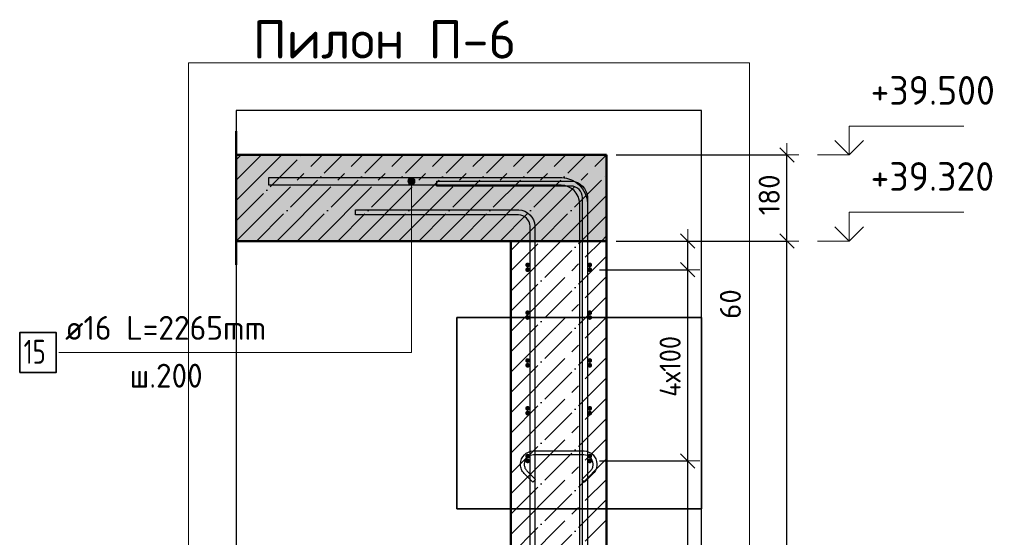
# Model space of a CAD drawing. Header units: millimetres. Extents: x -19950 to 69837, y -2757 to 40090.
# Tile 42 of 136: x -7126 to -5066, y 9293 to 10376. Entities that reach past the tile are written whole.
import ezdxf

# ---------------------------------------------------------------- set-up
doc = ezdxf.new("R2010")
doc.units = ezdxf.units.MM
doc.header["$PDMODE"] = 65
doc.linetypes.add('______11', pattern=[100, 80, -10, 0, -10])
doc.linetypes.add('______5', pattern=[220, 160, -20, 20, -20])
for name, color, linetype, lineweight in [('Standard', 7, 'Continuous', 25), ('Арм.стержн. Арматура края', 96, 'Continuous', 35), ('Арм.стержн. вертикальными 1', 22, 'Continuous', 35), ('Арм.стержн.горизонт. 1', 180, 'Continuous', 35), ('Высотная отметки_ общее', 7, 'Continuous', 13), ('Размерная линия_ общее', 7, 'Continuous', 13)]:
    doc.layers.add(name, color=color, linetype=linetype, lineweight=lineweight)
doc.layers.add('Арм.стержн. вертикальными 2', color=7, linetype='Continuous', lineweight=35, true_color=0x006e00)
doc.layers.add('Арм.стержн.Стяжки', color=7, linetype='Continuous', lineweight=35, true_color=0x501e0f)
doc.styles.add('ISOCPEUR', font='ISOCPEUR')
doc.dimstyles.new('DIMSTYLE_12', dxfattribs={"dimtxt": 44, "dimasz": 50, "dimexe": 0, "dimexo": 0, "dimgap": 22, "dimtad": 0, "dimdec": 0, "dimrnd": 5, "dimzin": 12, "dimdsep": 46, "dimtxsty": 'ISOCPEUR', "dimblk1": 'ALL_ML_STRICH', "dimblk2": 'ALL_ML_STRICH', "dimsah": 1, "dimcen": 0, "dimclrd": 7, "dimclre": 256, "dimclrt": 7, "dimadec": 0, "dimazin": 0, "dimtfac": 1, "dimtdec": 0, "dimtix": 1, "dimtmove": 2, "dimatfit": 3, "dimfxl": 0, "dimtvp": 1.2, "dimtzin": 0, "dimlwd": 0, "dimlwe": -3, "dimarcsym": 0})
doc.dimstyles.new('DIMSTYLE_7', dxfattribs={"dimtxt": 44, "dimasz": 50, "dimexe": 0, "dimexo": 0, "dimgap": 22, "dimtad": 2, "dimdec": 0, "dimrnd": 5, "dimzin": 12, "dimdsep": 46, "dimtxsty": 'ISOCPEUR', "dimblk1": 'ALL_ML_STRICH', "dimblk2": 'ALL_ML_STRICH', "dimsah": 1, "dimcen": 0, "dimclrd": 7, "dimclre": 256, "dimclrt": 7, "dimadec": 0, "dimazin": 0, "dimtfac": 1, "dimtdec": 0, "dimtix": 1, "dimtmove": 2, "dimatfit": 3, "dimfxl": 0, "dimtzin": 0, "dimlwd": 0, "dimlwe": -3, "dimarcsym": 0})

# ---------------------------------------------------------------- blocks, each defined once
blk = doc.blocks.new('COMPLEX_ELEVATIONDIM_5')
at = {"layer": 'Высотная отметки_ общее', "color": 7, "linetype": 'Continuous', "lineweight": 13, "transparency": 33554687}
for p, q in [((-5391.2, 10092.6), (-5391.2, 10152.6)), ((-5391.2, 10152.6), (-5151.2, 10152.6)), ((-5391.2, 10092.6), (-5421.2, 10122.6)), ((-5391.2, 10092.6), (-5361.2, 10122.6)), ((-5391.2, 10092.6), (-5457.3, 10092.6)), ((-5391.2, 10092.6), (-5391.2, 10092.6)), ((-5391.2, 10092.6), (-5391.2, 10092.6)), ((-5391.2, 10092.6), (-5391.2, 10092.6)), ((-5391.2, 10092.6), (-5391.2, 10092.6)), ((-5391.2, 9912.6), (-5391.2, 9972.6)), ((-5391.2, 9972.6), (-5151.2, 9972.6)), ((-5391.2, 9912.6), (-5421.2, 9942.6)), ((-5391.2, 9912.6), (-5361.2, 9942.6)), ((-5391.2, 9912.6), (-5457.3, 9912.6)), ((-5391.2, 9912.6), (-5391.2, 9912.6)), ((-5391.2, 9912.6), (-5391.2, 9912.6)), ((-5391.2, 9912.6), (-5391.2, 9912.6)), ((-5391.2, 9912.6), (-5391.2, 9912.6))]:
    blk.add_line(p, q, dxfattribs=at)
at = {"layer": 'Высотная отметки_ общее', "color": 7, "linetype": 'Continuous', "lineweight": 13, "transparency": 33554687, "char_height": 60, "width": 298.477, "attachment_point": 7, "style": 'ISOCPEUR'}
for s, insert in [('\\W0.96;+39.500', (-5346.2, 10197.6)), ('\\W0.96;+39.320', (-5346.2, 10017.6))]:
    blk.add_mtext(s, dxfattribs=dict(at, insert=insert))
blk = doc.blocks.new('ALL_ML_STRICH')
at = {"color": 0, "linetype": 'ByBlock', "lineweight": -2}
for p, q in [((0, -0.5), (0, 0.5)), ((-1, 0), (0.5, 0)), ((-0.3, -0.3), (0.3, 0.3))]:
    blk.add_line(p, q, dxfattribs=at)
blk = doc.blocks.new('*D249')
at = {"layer": 'DEFPOINTS', "color": 7, "linetype": 'Continuous', "lineweight": 13, "transparency": 33554687}
for p in [(-5898.4, 9912.6), (-5850.5, 6792.6), (-5521.2, 6792.6)]:
    blk.add_point(p, dxfattribs=at)
at = {"layer": 'Размерная линия_ общее', "color": 253, "linetype": 'Continuous', "lineweight": -2, "true_color": 0xa0a0a0, "transparency": 33554687}
for p, q in [((-5878.4, 9912.6), (-5521.2, 9912.6)), ((-5830.5, 6792.6), (-5521.2, 6792.6))]:
    blk.add_line(p, q, dxfattribs=at)
at = {"layer": 'Размерная линия_ общее', "color": 7, "linetype": 'Continuous', "lineweight": -2, "transparency": 33554687}
blk.add_line((-5521.2, 6792.6), (-5521.2, 9912.6), dxfattribs=at)
at = {"layer": 'Размерная линия_ общее', "color": 7, "linetype": 'Continuous', "lineweight": 13, "transparency": 33554687, "xscale": 50, "yscale": 50, "zscale": 50}
for p, rotation in [((-5521.2, 9912.6), 90), ((-5521.2, 6792.6), 270)]:
    blk.add_blockref('ALL_ML_STRICH', p, dxfattribs=dict(at, rotation=rotation))
at = {"layer": 'Размерная линия_ общее', "color": 7, "linetype": 'Continuous', "lineweight": 13, "transparency": 33554687, "insert": (-5558.2, 8359.2), "char_height": 44, "width": 176, "attachment_point": 5, "rotation": 90, "style": 'ISOCPEUR'}
blk.add_mtext('\\A1;{3120}', dxfattribs=at)
blk = doc.blocks.new('*D250')
at = {"layer": 'DEFPOINTS', "color": 7, "linetype": 'Continuous', "lineweight": 13, "transparency": 33554687}
for p in [(-5898.4, 10092.6), (-5898.4, 9912.6), (-5521.2, 9912.6)]:
    blk.add_point(p, dxfattribs=at)
at = {"layer": 'Размерная линия_ общее', "color": 253, "linetype": 'Continuous', "lineweight": -2, "true_color": 0xa0a0a0, "transparency": 33554687}
for p, q in [((-5878.4, 10092.6), (-5521.2, 10092.6)), ((-5878.4, 9912.6), (-5521.2, 9912.6))]:
    blk.add_line(p, q, dxfattribs=at)
at = {"layer": 'Размерная линия_ общее', "color": 7, "linetype": 'Continuous', "lineweight": -2, "transparency": 33554687}
blk.add_line((-5521.2, 9912.6), (-5521.2, 10092.6), dxfattribs=at)
at = {"layer": 'Размерная линия_ общее', "color": 7, "linetype": 'Continuous', "lineweight": 13, "transparency": 33554687, "xscale": 50, "yscale": 50, "zscale": 50}
for p, rotation in [((-5521.2, 10092.6), 90), ((-5521.2, 9912.6), 270)]:
    blk.add_blockref('ALL_ML_STRICH', p, dxfattribs=dict(at, rotation=rotation))
at = {"layer": 'Размерная линия_ общее', "color": 7, "linetype": 'Continuous', "lineweight": 13, "transparency": 33554687, "insert": (-5558.2, 10009.2), "char_height": 44, "width": 132, "attachment_point": 5, "rotation": 90, "style": 'ISOCPEUR'}
blk.add_mtext('\\A1;{180}', dxfattribs=at)
blk = doc.blocks.new('*D253')
at = {"layer": 'DEFPOINTS', "color": 7, "linetype": 'Continuous', "lineweight": 13, "transparency": 33554687}
for p in [(-5933.4, 9452.6), (-5933.4, 7252.6), (-5728.4, 7252.6)]:
    blk.add_point(p, dxfattribs=at)
at = {"layer": 'Размерная линия_ общее', "color": 253, "linetype": 'Continuous', "lineweight": -2, "true_color": 0xa0a0a0, "transparency": 33554687}
for p, q in [((-5913.4, 9452.6), (-5728.4, 9452.6)), ((-5913.4, 7252.6), (-5728.4, 7252.6))]:
    blk.add_line(p, q, dxfattribs=at)
at = {"layer": 'Размерная линия_ общее', "color": 7, "linetype": 'Continuous', "lineweight": -2, "transparency": 33554687}
blk.add_line((-5728.4, 7252.6), (-5728.4, 9452.6), dxfattribs=at)
at = {"layer": 'Размерная линия_ общее', "color": 7, "linetype": 'Continuous', "lineweight": 13, "transparency": 33554687, "xscale": 50, "yscale": 50, "zscale": 50}
for p, rotation in [((-5728.4, 9452.6), 90), ((-5728.4, 7252.6), 270)]:
    blk.add_blockref('ALL_ML_STRICH', p, dxfattribs=dict(at, rotation=rotation))
at = {"layer": 'Размерная линия_ общее', "color": 7, "linetype": 'Continuous', "lineweight": 13, "transparency": 33554687, "insert": (-5787.4, 8208.6), "char_height": 44, "width": 2.2, "attachment_point": 1, "rotation": 90, "line_spacing_factor": 0.60241, "style": 'ISOCPEUR'}
blk.add_mtext('\\W0.91;11х200=2200', dxfattribs=at)
blk = doc.blocks.new('*D254')
at = {"layer": 'DEFPOINTS', "color": 7, "linetype": 'Continuous', "lineweight": 13, "transparency": 33554687}
for p in [(-5933.4, 9852.6), (-5933.4, 9452.6), (-5728.4, 9452.6)]:
    blk.add_point(p, dxfattribs=at)
at = {"layer": 'Размерная линия_ общее', "color": 253, "linetype": 'Continuous', "lineweight": -2, "true_color": 0xa0a0a0, "transparency": 33554687}
for p, q in [((-5913.4, 9852.6), (-5728.4, 9852.6)), ((-5913.4, 9452.6), (-5728.4, 9452.6))]:
    blk.add_line(p, q, dxfattribs=at)
at = {"layer": 'Размерная линия_ общее', "color": 7, "linetype": 'Continuous', "lineweight": -2, "transparency": 33554687}
blk.add_line((-5728.4, 9452.6), (-5728.4, 9852.6), dxfattribs=at)
at = {"layer": 'Размерная линия_ общее', "color": 7, "linetype": 'Continuous', "lineweight": 13, "transparency": 33554687, "xscale": 50, "yscale": 50, "zscale": 50}
for p, rotation in [((-5728.4, 9852.6), 90), ((-5728.4, 9452.6), 270)]:
    blk.add_blockref('ALL_ML_STRICH', p, dxfattribs=dict(at, rotation=rotation))
at = {"layer": 'Размерная линия_ общее', "color": 7, "linetype": 'Continuous', "lineweight": 13, "transparency": 33554687, "insert": (-5787.4, 9586.6), "char_height": 44, "width": 2.2, "attachment_point": 1, "rotation": 90, "line_spacing_factor": 0.60241, "style": 'ISOCPEUR'}
blk.add_mtext('\\W0.91;4х100', dxfattribs=at)
blk = doc.blocks.new('*D255')
at = {"layer": 'DEFPOINTS', "color": 7, "linetype": 'Continuous', "lineweight": 13, "transparency": 33554687}
for p in [(-5898.4, 9912.6), (-5933.4, 9852.6), (-5728.4, 9852.6)]:
    blk.add_point(p, dxfattribs=at)
at = {"layer": 'Размерная линия_ общее', "color": 253, "linetype": 'Continuous', "lineweight": -2, "true_color": 0xa0a0a0, "transparency": 33554687}
for p, q in [((-5878.4, 9912.6), (-5728.4, 9912.6)), ((-5913.4, 9852.6), (-5728.4, 9852.6))]:
    blk.add_line(p, q, dxfattribs=at)
at = {"layer": 'Размерная линия_ общее', "color": 7, "linetype": 'Continuous', "lineweight": -2, "transparency": 33554687}
blk.add_line((-5728.4, 9852.6), (-5728.4, 9912.6), dxfattribs=at)
at = {"layer": 'Размерная линия_ общее', "color": 7, "linetype": 'Continuous', "lineweight": 13, "transparency": 33554687, "xscale": 50, "yscale": 50, "zscale": 50}
for p, rotation in [((-5728.4, 9912.6), 90), ((-5728.4, 9852.6), 270)]:
    blk.add_blockref('ALL_ML_STRICH', p, dxfattribs=dict(at, rotation=rotation))
at = {"layer": 'Размерная линия_ общее', "color": 7, "linetype": 'Continuous', "lineweight": 13, "transparency": 33554687, "insert": (-5639.4, 9780.7), "char_height": 44, "width": 88, "attachment_point": 5, "rotation": 90, "style": 'ISOCPEUR'}
blk.add_mtext('\\A1;{60}', dxfattribs=at)

msp = doc.modelspace()

# ---------------------------------------------------------------- hatches: boundary and pattern name
at = {"layer": 'Standard', "linetype": 'Continuous', "lineweight": -3, "transparency": 33554687}
msp.add_hatch(color=7, dxfattribs=at).paths.add_polyline_path([(-5898.4, 9912.6), (-5898.4, 10092.6), (-6672.6, 10092.6), (-6672.6, 9912.6)])
at = {"layer": 'Арм.стержн. Арматура края', "linetype": 'Continuous', "lineweight": 50, "transparency": 33554687}
for points in [[(-6058.4, 9862.6), (-6058.8, 9864.5), (-6059.9, 9866.1), (-6061.5, 9867.2), (-6063.4, 9867.6), (-6065.3, 9867.2), (-6066.9, 9866.1), (-6068, 9864.5), (-6068.4, 9862.6), (-6068, 9860.7), (-6066.9, 9859.1), (-6065.3, 9858), (-6063.4, 9857.6), (-6061.5, 9858), (-6059.9, 9859.1), (-6058.8, 9860.7)], [(-5928.4, 9862.6), (-5928.8, 9864.5), (-5929.9, 9866.1), (-5931.5, 9867.2), (-5933.4, 9867.6), (-5935.3, 9867.2), (-5936.9, 9866.1), (-5938, 9864.5), (-5938.4, 9862.6), (-5938, 9860.7), (-5936.9, 9859.1), (-5935.3, 9858), (-5933.4, 9857.6), (-5931.5, 9858), (-5929.9, 9859.1), (-5928.8, 9860.7)], [(-6058.4, 9762.6), (-6058.8, 9764.5), (-6059.9, 9766.1), (-6061.5, 9767.2), (-6063.4, 9767.6), (-6065.3, 9767.2), (-6066.9, 9766.1), (-6068, 9764.5), (-6068.4, 9762.6), (-6068, 9760.7), (-6066.9, 9759.1), (-6065.3, 9758), (-6063.4, 9757.6), (-6061.5, 9758), (-6059.9, 9759.1), (-6058.8, 9760.7)], [(-5928.4, 9762.6), (-5928.8, 9764.5), (-5929.9, 9766.1), (-5931.5, 9767.2), (-5933.4, 9767.6), (-5935.3, 9767.2), (-5936.9, 9766.1), (-5938, 9764.5), (-5938.4, 9762.6), (-5938, 9760.7), (-5936.9, 9759.1), (-5935.3, 9758), (-5933.4, 9757.6), (-5931.5, 9758), (-5929.9, 9759.1), (-5928.8, 9760.7)], [(-6058.4, 9662.6), (-6058.8, 9664.5), (-6059.9, 9666.1), (-6061.5, 9667.2), (-6063.4, 9667.6), (-6065.3, 9667.2), (-6066.9, 9666.1), (-6068, 9664.5), (-6068.4, 9662.6), (-6068, 9660.7), (-6066.9, 9659.1), (-6065.3, 9658), (-6063.4, 9657.6), (-6061.5, 9658), (-6059.9, 9659.1), (-6058.8, 9660.7)], [(-5928.4, 9662.6), (-5928.8, 9664.5), (-5929.9, 9666.1), (-5931.5, 9667.2), (-5933.4, 9667.6), (-5935.3, 9667.2), (-5936.9, 9666.1), (-5938, 9664.5), (-5938.4, 9662.6), (-5938, 9660.7), (-5936.9, 9659.1), (-5935.3, 9658), (-5933.4, 9657.6), (-5931.5, 9658), (-5929.9, 9659.1), (-5928.8, 9660.7)], [(-6058.4, 9562.6), (-6058.8, 9564.5), (-6059.9, 9566.1), (-6061.5, 9567.2), (-6063.4, 9567.6), (-6065.3, 9567.2), (-6066.9, 9566.1), (-6068, 9564.5), (-6068.4, 9562.6), (-6068, 9560.7), (-6066.9, 9559.1), (-6065.3, 9558), (-6063.4, 9557.6), (-6061.5, 9558), (-6059.9, 9559.1), (-6058.8, 9560.7)], [(-5928.4, 9562.6), (-5928.8, 9564.5), (-5929.9, 9566.1), (-5931.5, 9567.2), (-5933.4, 9567.6), (-5935.3, 9567.2), (-5936.9, 9566.1), (-5938, 9564.5), (-5938.4, 9562.6), (-5938, 9560.7), (-5936.9, 9559.1), (-5935.3, 9558), (-5933.4, 9557.6), (-5931.5, 9558), (-5929.9, 9559.1), (-5928.8, 9560.7)], [(-6058.4, 9462.6), (-6058.8, 9464.5), (-6059.9, 9466.1), (-6061.5, 9467.2), (-6063.4, 9467.6), (-6065.3, 9467.2), (-6066.9, 9466.1), (-6068, 9464.5), (-6068.4, 9462.6), (-6068, 9460.7), (-6066.9, 9459.1), (-6065.3, 9458), (-6063.4, 9457.6), (-6061.5, 9458), (-6059.9, 9459.1), (-6058.8, 9460.7)], [(-5928.4, 9462.6), (-5928.8, 9464.5), (-5929.9, 9466.1), (-5931.5, 9467.2), (-5933.4, 9467.6), (-5935.3, 9467.2), (-5936.9, 9466.1), (-5938, 9464.5), (-5938.4, 9462.6), (-5938, 9460.7), (-5936.9, 9459.1), (-5935.3, 9458), (-5933.4, 9457.6), (-5931.5, 9458), (-5929.9, 9459.1), (-5928.8, 9460.7)]]:
    msp.add_hatch(color=4, dxfattribs=at).paths.add_polyline_path(points)
at = {"layer": 'Арм.стержн. вертикальными 2', "linetype": 'Continuous', "lineweight": 13, "transparency": 33554687}
for points in [[(-6314, 10037.6), (-6299, 10037.6), (-6300, 10041.4)], [(-6314, 10037.6), (-6300, 10041.4), (-6312.9, 10041.4)], [(-6312.9, 10033.9), (-6299, 10037.6), (-6314, 10037.6)], [(-6312.9, 10041.4), (-6300, 10041.4), (-6302.7, 10044.1)], [(-6312.9, 10041.4), (-6302.7, 10044.1), (-6310.2, 10044.1)], [(-6312.9, 10033.9), (-6300, 10033.9), (-6299, 10037.6)], [(-6310.2, 10031.2), (-6300, 10033.9), (-6312.9, 10033.9)], [(-6310.2, 10044.1), (-6302.7, 10044.1), (-6306.5, 10045.1)], [(-6310.2, 10031.2), (-6302.7, 10031.2), (-6300, 10033.9)], [(-6302.7, 10031.2), (-6310.2, 10031.2), (-6306.5, 10030.1)]]:
    msp.add_hatch(color=7, dxfattribs=at).paths.add_polyline_path(points)
at = {"layer": 'Арм.стержн.горизонт. 1', "linetype": 'Continuous', "lineweight": 50, "transparency": 33554687}
for points in [[(-6058.4, 9852.6), (-6058.8, 9854.5), (-6059.9, 9856.1), (-6061.5, 9857.2), (-6063.4, 9857.6), (-6065.3, 9857.2), (-6066.9, 9856.1), (-6068, 9854.5), (-6068.4, 9852.6), (-6068, 9850.7), (-6066.9, 9849.1), (-6065.3, 9848), (-6063.4, 9847.6), (-6061.5, 9848), (-6059.9, 9849.1), (-6058.8, 9850.7)], [(-5928.4, 9852.6), (-5928.8, 9854.5), (-5929.9, 9856.1), (-5931.5, 9857.2), (-5933.4, 9857.6), (-5935.3, 9857.2), (-5936.9, 9856.1), (-5938, 9854.5), (-5938.4, 9852.6), (-5938, 9850.7), (-5936.9, 9849.1), (-5935.3, 9848), (-5933.4, 9847.6), (-5931.5, 9848), (-5929.9, 9849.1), (-5928.8, 9850.7)], [(-6058.4, 9752.6), (-6058.8, 9754.5), (-6059.9, 9756.1), (-6061.5, 9757.2), (-6063.4, 9757.6), (-6065.3, 9757.2), (-6066.9, 9756.1), (-6068, 9754.5), (-6068.4, 9752.6), (-6068, 9750.7), (-6066.9, 9749.1), (-6065.3, 9748), (-6063.4, 9747.6), (-6061.5, 9748), (-6059.9, 9749.1), (-6058.8, 9750.7)], [(-5928.4, 9752.6), (-5928.8, 9754.5), (-5929.9, 9756.1), (-5931.5, 9757.2), (-5933.4, 9757.6), (-5935.3, 9757.2), (-5936.9, 9756.1), (-5938, 9754.5), (-5938.4, 9752.6), (-5938, 9750.7), (-5936.9, 9749.1), (-5935.3, 9748), (-5933.4, 9747.6), (-5931.5, 9748), (-5929.9, 9749.1), (-5928.8, 9750.7)], [(-6058.4, 9652.6), (-6058.8, 9654.5), (-6059.9, 9656.1), (-6061.5, 9657.2), (-6063.4, 9657.6), (-6065.3, 9657.2), (-6066.9, 9656.1), (-6068, 9654.5), (-6068.4, 9652.6), (-6068, 9650.7), (-6066.9, 9649.1), (-6065.3, 9648), (-6063.4, 9647.6), (-6061.5, 9648), (-6059.9, 9649.1), (-6058.8, 9650.7)], [(-5928.4, 9652.6), (-5928.8, 9654.5), (-5929.9, 9656.1), (-5931.5, 9657.2), (-5933.4, 9657.6), (-5935.3, 9657.2), (-5936.9, 9656.1), (-5938, 9654.5), (-5938.4, 9652.6), (-5938, 9650.7), (-5936.9, 9649.1), (-5935.3, 9648), (-5933.4, 9647.6), (-5931.5, 9648), (-5929.9, 9649.1), (-5928.8, 9650.7)], [(-6058.4, 9552.6), (-6058.8, 9554.5), (-6059.9, 9556.1), (-6061.5, 9557.2), (-6063.4, 9557.6), (-6065.3, 9557.2), (-6066.9, 9556.1), (-6068, 9554.5), (-6068.4, 9552.6), (-6068, 9550.7), (-6066.9, 9549.1), (-6065.3, 9548), (-6063.4, 9547.6), (-6061.5, 9548), (-6059.9, 9549.1), (-6058.8, 9550.7)], [(-5928.4, 9552.6), (-5928.8, 9554.5), (-5929.9, 9556.1), (-5931.5, 9557.2), (-5933.4, 9557.6), (-5935.3, 9557.2), (-5936.9, 9556.1), (-5938, 9554.5), (-5938.4, 9552.6), (-5938, 9550.7), (-5936.9, 9549.1), (-5935.3, 9548), (-5933.4, 9547.6), (-5931.5, 9548), (-5929.9, 9549.1), (-5928.8, 9550.7)], [(-6058.4, 9452.6), (-6058.8, 9454.5), (-6059.9, 9456.1), (-6061.5, 9457.2), (-6063.4, 9457.6), (-6065.3, 9457.2), (-6066.9, 9456.1), (-6068, 9454.5), (-6068.4, 9452.6), (-6068, 9450.7), (-6066.9, 9449.1), (-6065.3, 9448), (-6063.4, 9447.6), (-6061.5, 9448), (-6059.9, 9449.1), (-6058.8, 9450.7)], [(-5928.4, 9452.6), (-5928.8, 9454.5), (-5929.9, 9456.1), (-5931.5, 9457.2), (-5933.4, 9457.6), (-5935.3, 9457.2), (-5936.9, 9456.1), (-5938, 9454.5), (-5938.4, 9452.6), (-5938, 9450.7), (-5936.9, 9449.1), (-5935.3, 9448), (-5933.4, 9447.6), (-5931.5, 9448), (-5929.9, 9449.1), (-5928.8, 9450.7)]]:
    msp.add_hatch(color=4, dxfattribs=at).paths.add_polyline_path(points)

# ---------------------------------------------------------------- linework, layer by layer
at = {"layer": 'Standard', "color": 52, "linetype": 'Continuous', "lineweight": -3, "transparency": 33554687}
for p, q in [((-6672.6, 10185.5), (-6672.6, 6447.4)), ((-5699.7, 10185.5), (-6672.6, 10185.5)), ((-6672.6, 10185.5), (-6672.6, 6447.4)), ((-5699.7, 10185.5), (-6672.6, 10185.5)), ((-5699.7, 6447.4), (-5699.7, 10185.5)), ((-5699.7, 6447.4), (-5699.7, 10185.5)), ((-5699.7, 9752.6), (-6211.7, 9752.6)), ((-6211.7, 9752.6), (-5699.7, 9752.6)), ((-6211.7, 9752.6), (-6211.7, 9352.6)), ((-6211.7, 9352.6), (-6211.7, 9752.6)), ((-5699.7, 9752.6), (-5699.7, 9352.6)), ((-5699.7, 9352.6), (-5699.7, 9752.6)), ((-5699.7, 9352.6), (-6211.7, 9352.6)), ((-6211.7, 9352.6), (-5699.7, 9352.6))]:
    msp.add_line(p, q, dxfattribs=at)
at = {"layer": 'Standard', "color": 7, "linetype": 'Continuous', "lineweight": 50, "transparency": 33554687}
for p, q in [((-6672.6, 9862.6), (-6672.6, 10142.6)), ((-5898.4, 10092.6), (-6672.6, 10092.6)), ((-5898.4, 9912.6), (-5898.4, 10092.6)), ((-6672.6, 9912.6), (-6098.4, 9912.6)), ((-5898.4, 9912.6), (-6098.4, 9912.6)), ((-6098.4, 9912.6), (-6098.4, 6792.6)), ((-6098.4, 9912.6), (-5898.4, 9912.6)), ((-5898.4, 6792.6), (-5898.4, 9912.6))]:
    msp.add_line(p, q, dxfattribs=at)
at = {"layer": 'Standard', "color": 7, "linetype": '______11', "lineweight": -3, "transparency": 33554687}
for p, q in [((-6672.6, 10039.9), (-6619.9, 10092.6)), ((-6672.6, 9955.1), (-6535.1, 10092.6)), ((-6630.2, 9912.6), (-6450.2, 10092.6)), ((-6545.3, 9912.6), (-6365.3, 10092.6)), ((-6460.5, 9912.6), (-6280.5, 10092.6)), ((-6375.6, 9912.6), (-6195.6, 10092.6)), ((-6290.8, 9912.6), (-6110.8, 10092.6)), ((-6205.9, 9912.6), (-6025.9, 10092.6)), ((-6121.1, 9912.6), (-5941.1, 10092.6)), ((-6036.2, 9912.6), (-5898.4, 10050.5)), ((-5951.4, 9912.6), (-5898.4, 9965.6)), ((-6098.4, 9765.6), (-5951.4, 9912.6)), ((-6098.4, 9850.5), (-6036.2, 9912.6)), ((-6098.4, 9680.8), (-5898.4, 9880.8)), ((-6098.4, 9595.9), (-5898.4, 9795.9)), ((-6098.4, 9511), (-5898.4, 9711)), ((-6098.4, 9426.2), (-5898.4, 9626.2)), ((-6098.4, 9341.3), (-5898.4, 9541.3)), ((-6098.4, 9256.5), (-5898.4, 9456.5)), ((-6098.4, 9171.6), (-5898.4, 9371.6))]:
    msp.add_line(p, q, dxfattribs=at)
at = {"layer": 'Standard', "color": 7, "linetype": '______5', "lineweight": -3, "transparency": 33554687}
for p, q in [((-6672.6, 10082.4), (-6662.3, 10092.6)), ((-6672.6, 9997.5), (-6577.5, 10092.6)), ((-6672.6, 9912.6), (-6492.6, 10092.6)), ((-6587.8, 9912.6), (-6407.8, 10092.6)), ((-6502.9, 9912.6), (-6322.9, 10092.6)), ((-6418.1, 9912.6), (-6238.1, 10092.6)), ((-6333.2, 9912.6), (-6153.2, 10092.6)), ((-6248.4, 9912.6), (-6068.4, 10092.6)), ((-6163.5, 9912.6), (-5983.5, 10092.6)), ((-6078.7, 9912.6), (-5898.7, 10092.6)), ((-5993.8, 9912.6), (-5898.4, 10008)), ((-6098.4, 9723.2), (-5909, 9912.6)), ((-6098.4, 9808), (-5993.8, 9912.6)), ((-6098.4, 9892.9), (-6078.7, 9912.6)), ((-5909, 9912.6), (-5898.4, 9923.2)), ((-6098.4, 9638.3), (-5898.4, 9838.3)), ((-6098.4, 9553.5), (-5898.4, 9753.5)), ((-6098.4, 9468.6), (-5898.4, 9668.6)), ((-6098.4, 9383.8), (-5898.4, 9583.8)), ((-6098.4, 9298.9), (-5898.4, 9498.9)), ((-6098.4, 9214.1), (-5898.4, 9414.1)), ((-6098.4, 9129.2), (-5898.4, 9329.2))]:
    msp.add_line(p, q, dxfattribs=at)
at = {"layer": 'Standard', "color": 7, "linetype": 'Continuous', "lineweight": 13, "transparency": 33554687}
msp.add_lwpolyline([(-6772.6, 6347.4), (-5599.7, 6347.4), (-5599.7, 10285.5), (-6772.6, 10285.5), (-6772.6, 6347.4)], dxfattribs=at)
at = {"layer": 'Арм.стержн. вертикальными 1', "color": 4, "linetype": 'Continuous', "lineweight": 25, "transparency": 33554687}
for points in [[(-5948.4, 6792.6), (-5948.4, 10003.6), (-5949, 10008.1), (-5950.5, 10012.7), (-5952.9, 10016.9), (-5955.7, 10020.3), (-5959.1, 10023.1), (-5963.3, 10025.5), (-5967.9, 10027), (-5972.4, 10027.6), (-6253.4, 10027.6), (-6253.4, 10037.6), (-5971.7, 10037.6), (-5965.6, 10036.8), (-5959.3, 10034.7), (-5953.4, 10031.4), (-5948.6, 10027.4), (-5944.6, 10022.6), (-5941.3, 10016.7), (-5939.2, 10010.4), (-5938.4, 10004.3), (-5938.4, 6792.6), (-5948.4, 6792.6)], [(-6058.4, 6792.6), (-6058.4, 9943.6), (-6059, 9948.1), (-6060.5, 9952.7), (-6062.9, 9956.9), (-6065.7, 9960.3), (-6069.1, 9963.1), (-6073.3, 9965.5), (-6077.9, 9967), (-6082.4, 9967.6), (-6423.4, 9967.6), (-6423.4, 9977.6), (-6081.7, 9977.6), (-6075.6, 9976.8), (-6069.3, 9974.7), (-6063.4, 9971.4), (-6058.6, 9967.4), (-6054.6, 9962.6), (-6051.3, 9956.7), (-6049.2, 9950.4), (-6048.4, 9944.3), (-6048.4, 6792.6), (-6058.4, 6792.6)]]:
    msp.add_lwpolyline(points, dxfattribs=at)
at = {"layer": 'Арм.стержн. вертикальными 2', "color": 7, "linetype": 'Continuous', "lineweight": 13, "transparency": 33554687}
for p, q in [((-6314, 10037.6), (-6314, 10037.6)), ((-6306.5, 10045.1), (-6306.5, 10045.1)), ((-6306.5, 9679.2), (-6306.5, 10037.6)), ((-6306.5, 10030.1), (-6306.5, 10030.1)), ((-6299, 10037.6), (-6299, 10037.6)), ((-7044, 9679.2), (-6306.5, 9679.2))]:
    msp.add_line(p, q, dxfattribs=at)
at = {"layer": 'Арм.стержн. вертикальными 2', "color": 7, "linetype": 'Continuous', "lineweight": 25, "transparency": 33554687}
msp.add_lwpolyline([(-6604.4, 10045.6), (-5991.7, 10045.6), (-5982, 10044.3), (-5971.8, 10040.9), (-5962.5, 10035.7), (-5954.8, 10029.2), (-5948.3, 10021.5), (-5943.1, 10012.2), (-5939.7, 10002), (-5938.4, 9992.3), (-5938.4, 8415.6), (-5954.4, 8415.6), (-5954.4, 9991.2), (-5955.4, 9998.4), (-5957.8, 10005.7), (-5961.6, 10012.4), (-5966.1, 10017.9), (-5971.6, 10022.4), (-5978.3, 10026.2), (-5985.6, 10028.6), (-5992.9, 10029.6), (-6604.4, 10029.6), (-6604.4, 10045.6)], dxfattribs=at)
at = {"layer": 'Арм.стержн. вертикальными 2', "color": 7, "linetype": 'Continuous', "lineweight": 35, "transparency": 33554687}
msp.add_lwpolyline([(-7125.6, 9637.6), (-7049, 9637.6), (-7049, 9720.9), (-7125.6, 9720.9), (-7125.6, 9637.6)], dxfattribs=at)
at = {"layer": 'Арм.стержн. вертикальными 2', "color": 7, "linetype": 'Continuous', "lineweight": 13, "transparency": 33554687}
msp.add_circle((-6306.5, 10037.6), 7.5, dxfattribs=at)
at = {"layer": 'Арм.стержн.горизонт. 1', "color": 52, "linetype": 'Continuous', "lineweight": 50, "transparency": 33554687}
for p, q in [((-6098.4, 9912.6), (-6098.4, 9912.6)), ((-5898.4, 9912.6), (-5898.4, 9912.6))]:
    msp.add_line(p, q, dxfattribs=at)
at = {"layer": 'Арм.стержн.Стяжки', "color": 40, "linetype": 'Continuous', "lineweight": 25, "transparency": 33554687}
msp.add_lwpolyline([(-6052.6, 9408.1), (-6070.7, 9426.1), (-6072.3, 9428.1), (-6073.8, 9430.2), (-6075.2, 9432.4), (-6076.3, 9434.8), (-6077.1, 9437.2), (-6077.8, 9439.7), (-6078.2, 9442.3), (-6078.4, 9444.8), (-6078.4, 9446.8), (-6077.7, 9451.7), (-6076, 9456.8), (-6073.4, 9461.4), (-6070.2, 9465.3), (-6066.3, 9468.5), (-6061.7, 9471.1), (-6056.6, 9472.8), (-6051.7, 9473.5), (-5945.1, 9473.5), (-5940.2, 9472.8), (-5935.1, 9471.1), (-5930.4, 9468.5), (-5926.6, 9465.3), (-5923.4, 9461.4), (-5920.7, 9456.8), (-5919.1, 9451.7), (-5918.4, 9446.8), (-5918.4, 9444.8), (-5918.6, 9442.3), (-5919, 9439.7), (-5919.6, 9437.2), (-5920.5, 9434.8), (-5921.6, 9432.4), (-5922.9, 9430.2), (-5924.5, 9428.1), (-5926.1, 9426.1), (-5944.2, 9408.1), (-5949.8, 9413.7), (-5932, 9431.6), (-5930.7, 9433), (-5929.6, 9434.6), (-5928.7, 9436.2), (-5927.9, 9437.8), (-5927.3, 9439.6), (-5926.8, 9441.4), (-5926.5, 9443.2), (-5926.4, 9445.1), (-5926.4, 9446.2), (-5926.9, 9449.9), (-5928.1, 9453.5), (-5930, 9456.9), (-5932.3, 9459.6), (-5935, 9461.9), (-5938.3, 9463.8), (-5942, 9465), (-5945.6, 9465.5), (-6051.2, 9465.5), (-6054.8, 9465), (-6058.4, 9463.8), (-6061.8, 9461.9), (-6064.5, 9459.6), (-6066.8, 9456.9), (-6068.7, 9453.5), (-6069.9, 9449.9), (-6070.4, 9446.2), (-6070.4, 9445.1), (-6070.3, 9443.2), (-6070, 9441.4), (-6069.5, 9439.6), (-6068.9, 9437.8), (-6068.1, 9436.2), (-6067.1, 9434.6), (-6066, 9433), (-6064.8, 9431.6), (-6046.9, 9413.7), (-6052.6, 9408.1)], dxfattribs=at)

# ---------------------------------------------------------------- block references
at = {"layer": 'Высотная отметки_ общее', "color": 7, "linetype": 'Continuous', "lineweight": 13, "transparency": 33554687}
msp.add_blockref('COMPLEX_ELEVATIONDIM_5', (0, 0), dxfattribs=at)

# ---------------------------------------------------------------- texts
at = {"layer": 'Standard', "color": 7, "linetype": 'Continuous', "lineweight": 13, "transparency": 33554687, "insert": (-6638, 10334.1), "char_height": 80, "width": 550.788, "attachment_point": 4, "style": 'ISOCPEUR'}
msp.add_mtext('\\A1;{\\fISOCPEUR|i0|b0;\\H80.000000;\\W1.000000;\\C7;Пилон П-6}\\P', dxfattribs=at)
at = {"layer": 'Арм.стержн. вертикальными 2', "color": 7, "linetype": 'Continuous', "lineweight": 25, "transparency": 33554687, "char_height": 50, "attachment_point": 7, "style": 'ISOCPEUR'}
for s, insert, width in [('\\W0.96;ø16 L=2265mm ', (-7030.6, 9705.9), 488.754), ('\\W0.75;15', (-7117.3, 9655.9), 78.713), ('\\W0.95;ш.200 ', (-6895.6, 9605.9), 218.666)]:
    msp.add_mtext(s, dxfattribs=dict(at, insert=insert, width=width))

# ---------------------------------------------------------------- dimensions: what is measured, and where the dimension line sits
at = {"layer": 'Размерная линия_ общее', "color": 7, "linetype": 'Continuous', "lineweight": 13, "transparency": 33554687}
for base, p1, p2, dimstyle, picture, middle in [((-5521.2, 10092.6), (-5878.4, 9912.6), (-5878.4, 10092.6), 'DIMSTYLE_7', '*D250', (-5558.2, 10009.2)), ((-5728.4, 9912.6), (-5913.4, 9852.6), (-5878.4, 9912.6), 'DIMSTYLE_12', '*D255', (-5639.4, 9780.7)), ((-5521.2, 9912.6), (-5830.5, 6792.6), (-5878.4, 9912.6), 'DIMSTYLE_7', '*D249', (-5558.2, 8359.2))]:
    dim = msp.add_linear_dim(base=base, p1=p1, p2=p2, angle=90, dimstyle=dimstyle, override={"dimpost": '<>', "dimclrd": 7, "dimclre": 253, "dimclrt": 7, "dimlwd": 0, "dimlwe": 65533}, dxfattribs=at)
    dim.commit()
    dim.dimension.update_dxf_attribs({"geometry": picture, "text_midpoint": middle, "dimtype": 160})
for base, p1, p2, text, picture, middle in [((-5728.4, 9852.6), (-5913.4, 9452.6), (-5913.4, 9852.6), '\\W0.91;4х100', '*D254', (-5750.4, 9652.6)), ((-5728.4, 9452.6), (-5913.4, 7252.6), (-5913.4, 9452.6), '\\W0.91;11х200=2200', '*D253', (-5750.4, 8352.6))]:
    dim = msp.add_linear_dim(base=base, p1=p1, p2=p2, angle=90, text=text, dimstyle='DIMSTYLE_7', override={"dimpost": '<>', "dimclrd": 7, "dimclre": 253, "dimclrt": 7, "dimlwd": 0, "dimlwe": 65533}, dxfattribs=at)
    dim.commit()
    dim.dimension.update_dxf_attribs({"geometry": picture, "text_midpoint": middle, "dimtype": 160})

doc.saveas('drawing.dxf')
